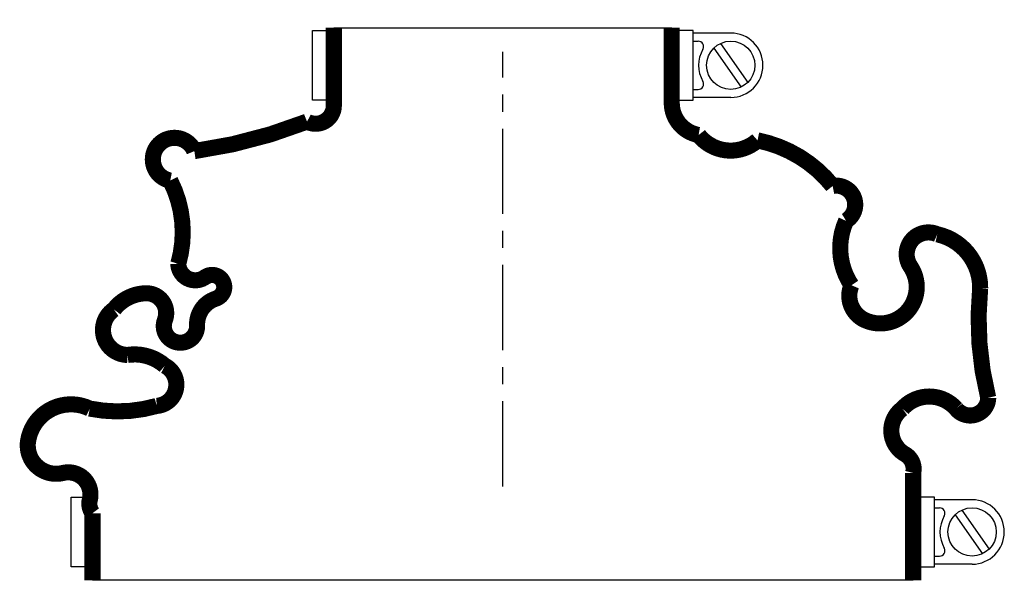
# Model space of a CAD drawing. Header units: millimetres. Extents: x -90 to 94, y -19 to 87.
import ezdxf

# ---------------------------------------------------------------- set-up
doc = ezdxf.new("R2010")
doc.units = ezdxf.units.MM
doc.header["$LTSCALE"] = 0.5
doc.header["$MEASUREMENT"] = 0
doc.linetypes.add('CENTER', pattern=[50.8, 31.75, -6.35, 6.35, -6.35])
doc.layers.get('0').update_dxf_attribs({"linetype": 'CONTINUOUS'})
doc.layers.add('Center', color=1, linetype='CENTER')

msp = doc.modelspace()

# ---------------------------------------------------------------- linework, layer by layer
for p, q in [((-35.5, 72), (-35.5, 85)), ((-35.5, 85), (-33, 85)), ((-31.5, 85.5), (31.5, 85.5)), ((35.5, 85), (33, 85)), ((35.5, 72), (35.5, 85)), ((42.5, 84.5), (35.5, 84.5)), ((35.5, 83), (36.44, 83)), ((39.34, 81.7), (44.43, 74.44)), ((40.57, 82.56), (45.66, 75.3)), ((35.5, 74), (36.44, 74)), ((-33, 72), (-35.5, 72)), ((33, 72), (35.5, 72)), ((42.5, 72.5), (35.5, 72.5)), ((-80.5, -15), (-80.5, -2)), ((-80.5, -2), (-78, -2)), ((80.5, -2), (78, -2)), ((80.5, -15), (80.5, -2)), ((87.5, -2.5), (80.5, -2.5)), ((80.5, -4), (81.44, -4)), ((84.34, -5.3), (89.43, -12.56)), ((85.57, -4.44), (90.66, -11.7)), ((80.5, -13), (81.44, -13)), ((87.5, -14.5), (80.5, -14.5)), ((-78, -15), (-80.5, -15)), ((78, -15), (80.5, -15)), ((76.5, -17.5), (-76.5, -17.5))]:
    msp.add_line(p, q)
at = {"const_width": 3, "flags": 128}
for points in [[(-31.5, 85.5), (-31.5, 71, -0.56619), (-36.5, 68, -0.059309), (-57.5, 62.5, 1.667268), (-62, 57, -0.191292), (-60.5, 41.5, 0.598056), (-55.5, 39, -1.163294), (-53.5, 35, 0.335337), (-57, 30, -1.224957), (-63, 31, 0.531721), (-66.5, 36, 0.226938), (-72.5, 33, 0.730034), (-70, 24.5, -0.219784), (-63, 22.5, -0.749263), (-64.5, 15, -0.120114), (-77, 14.5, 0.500401), (-88.5, 8.5, 0.538118), (-82, 2.5, -0.564179), (-77, -2.5, 0.223265), (-76.5, -5), (-76.5, -17.5)], [(31.5, 85.5), (31.5, 71.5, 0.36205), (36.5, 65.5, 0.432131), (47.5, 64.5, -0.176105), (61.5, 56, -0.835937), (64, 49.5, 0.258651), (65, 37.5, 0.405212), (67.5, 31, 0.760159), (76, 41, -0.75249), (81, 47, -0.352045), (89, 37, 0.086871), (90.5, 16.5, -0.704922), (84.5, 14.5, 0.450364), (74.5, 14.5, 0.542617), (75, 6, -0.335934), (76.5, 2.5), (76.5, -17.5)]]:
    msp.add_lwpolyline(points, format="xyb", dxfattribs=at)
for centre in [(42.5, 78.5), (87.5, -8.5)]:
    msp.add_circle(centre, 4.5)
for centre, radius, start, end in [((42.5, 78.5), 6, 270, 90), ((36.44, 82), 1, 330, 90), ((42.5, 78.5), 6, 150, 210), ((36.44, 75), 1, 270, 30), ((87.5, -8.5), 6, 270, 90), ((81.44, -5), 1, 330, 90), ((87.5, -8.5), 6, 150, 210), ((81.44, -12), 1, 270, 30)]:
    msp.add_arc(centre, radius, start, end)
at = {"layer": 'Center'}
msp.add_line((0, 0), (0, 81), dxfattribs=at)

doc.saveas('drawing.dxf')
